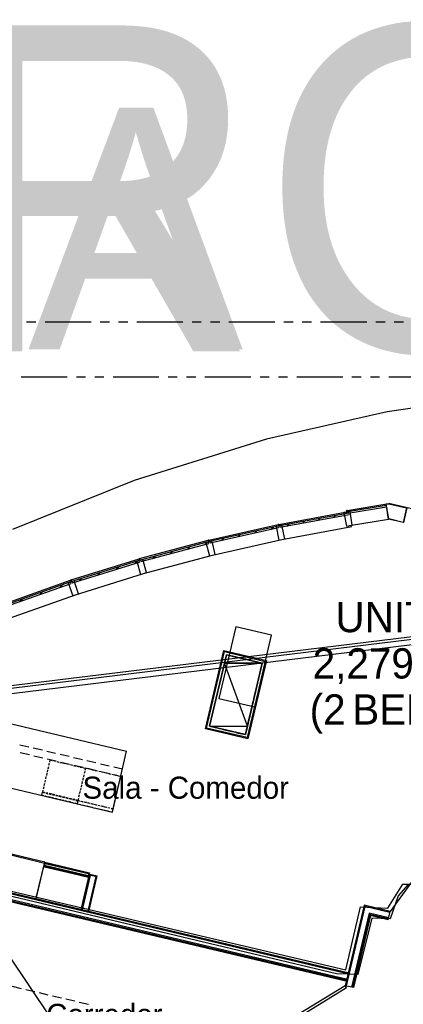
# Model space of a CAD drawing. Header units: feet. Extents: x -79 to 198, y -22 to 181.
# Tile 71 of 92: x 55 to 76, y 126 to 180. Entities that reach past the tile are written whole.
import ezdxf
from ezdxf.enums import TextEntityAlignment as Align

# ---------------------------------------------------------------- set-up
doc = ezdxf.new("R2010")
doc.units = ezdxf.units.FT
for name, color, linetype in [('A-AREA-COMUN', 252, 'CONTINUOUS'), ('A-AREA-UNIDAD', 30, 'CONTINUOUS'), ('A-LINEA', 7, 'CONTINUOUS'), ('A-MURO-CONCRETO', 8, 'CONTINUOUS'), ('A-NOMBRE-ESPACIO', 2, 'CONTINUOUS'), ('A-TEXTO-PDF', 3, 'CONTINUOUS')]:
    doc.layers.add(name, color=color, linetype=linetype)

msp = doc.modelspace()

# ---------------------------------------------------------------- linework, layer by layer
at = {"layer": 'A-AREA-COMUN'}
msp.add_lwpolyline([(76.512, 132.6578), (76, 132.0533), (75.552, 130.8089), (74.56, 130.8444), (73.792, 127.7689), (72.64, 127.8044), (47.392, 133.8133)], dxfattribs=at)
at = {"layer": 'A-AREA-UNIDAD'}
for points in [[(52.992, 132.7644), (73.152, 128.0178), (73.952, 131.4489), (75.44, 131.3778), (76.24, 132.6933), (77.248, 132.6933), (78.592, 130.6133), (79.328, 133.5289), (80.672, 133.5822), (86.032, 132.3378), (90, 149.1022), (90.688, 149.1022), (91.92, 154.2933), (91.68, 154.4533), (91.68, 155.5378), (92.672, 159.8222), (101.44, 159.3422), (106.24, 158.7022), (110.72, 157.8489), (119.28, 155.5733)], [(121.6, 154.8978), (115.072, 156.8889), (108.96, 158.2933), (102.16, 159.3422), (95.168, 159.8578), (88.768, 159.8578), (82.528, 159.4133), (75.392, 158.3822), (68.832, 156.8889), (61.632, 154.6489), (55.008, 151.9822)]]:
    msp.add_lwpolyline(points, dxfattribs=at)
at = {"layer": 'A-LINEA'}
for p, q in [((56.28, 163.2578), (55.7733, 163.2578)), ((59.28, 163.2578), (56.7733, 163.2578)), ((60.28, 163.2578), (59.7733, 163.2578)), ((61.28, 163.2578), (60.7733, 163.2578)), ((64.28, 163.2578), (61.7733, 163.2578)), ((65.28, 163.2578), (64.7733, 163.2578)), ((66.28, 163.2578), (65.7733, 163.2578)), ((69.28, 163.2578), (66.7733, 163.2578)), ((70.28, 163.2578), (69.7733, 163.2578)), ((71.28, 163.2578), (70.7733, 163.2578)), ((74.28, 163.2578), (71.7733, 163.2578)), ((75.28, 163.2578), (74.7733, 163.2578)), ((76.28, 163.2578), (75.7733, 163.2578)), ((57.9733, 160.2578), (55.48, 160.2578)), ((58.9733, 160.2578), (58.48, 160.2578)), ((59.9733, 160.2578), (59.48, 160.2578)), ((62.9733, 160.2578), (60.48, 160.2578)), ((63.9733, 160.2578), (63.48, 160.2578)), ((64.9733, 160.2578), (64.48, 160.2578)), ((67.9733, 160.2578), (65.48, 160.2578)), ((68.9733, 160.2578), (68.48, 160.2578)), ((69.9733, 160.2578), (69.48, 160.2578)), ((72.9733, 160.2578), (70.48, 160.2578)), ((73.9733, 160.2578), (73.48, 160.2578)), ((74.9733, 160.2578), (74.48, 160.2578)), ((77.9733, 160.2578), (75.48, 160.2578)), ((73.2133, 153.0178), (75.4933, 153.3911)), ((73.2667, 152.8578), (75.36, 153.2044)), ((90.3333, 149.8844), (75.4933, 153.3911)), ((75.7067, 153.3378), (75.7067, 153.3378)), ((75.7067, 153.3378), (75.7067, 153.3378)), ((69.5067, 152.2578), (73.3067, 152.9644)), ((69.56, 152.0978), (73.32, 152.7911)), ((72.48, 152.6311), (72.5867, 152.7378)), ((73.1867, 152.8444), (73.1733, 152.9244)), ((128.4377, 152.4797), (36.6895, 141.2395)), ((128.4377, 152.4797), (36.6895, 141.2395)), ((128.373, 152.3212), (36.7876, 141.1026)), ((65.6933, 151.3911), (69.4667, 152.2444)), ((69.6533, 151.4311), (73.4667, 152.1378)), ((69.9333, 152.1644), (70.0533, 152.2711)), ((70.7867, 152.3244), (70.8933, 152.4311)), ((71.64, 152.4844), (71.7467, 152.5911)), ((73.3467, 152.1911), (75.4667, 152.5378)), ((128.2383, 152.0163), (36.9919, 140.8393)), ((67.2933, 151.5911), (67.4, 151.6978)), ((68.1867, 151.7911), (68.2933, 151.8978)), ((69.08, 151.9911), (69.2, 152.0978)), ((61.92, 150.3911), (65.6533, 151.3911)), ((64.5333, 150.9111), (64.6533, 151.0311)), ((65.48, 151.1644), (65.6, 151.2844)), ((65.88, 150.5778), (69.6533, 151.4311)), ((66.3867, 151.3778), (66.5067, 151.4978)), ((62.1333, 149.5778), (65.88, 150.5778)), ((62.6267, 150.4044), (62.76, 150.5244)), ((63.5867, 150.6578), (63.7067, 150.7778)), ((58.2, 149.2311), (61.8933, 150.3778)), ((61.6533, 150.1244), (61.8, 150.2578)), ((58.44, 148.4311), (62.1333, 149.5778)), ((59.64, 149.4978), (59.7733, 149.6311)), ((60.6533, 149.8178), (60.7867, 149.9378)), ((54.52, 147.9244), (58.16, 149.2178)), ((57.5733, 148.8311), (57.72, 148.9644)), ((58.6267, 149.1778), (58.76, 149.3111)), ((54.7867, 147.1378), (58.44, 148.4311)), ((56.4933, 148.4444), (56.64, 148.5778)), ((55.4, 148.0578), (55.5467, 148.1911)), ((67.8667, 144.8844), (67.3733, 144.9911)), ((68.6, 144.7111), (68.1067, 144.8178)), ((68.5067, 144.3378), (68.6, 144.7111)), ((66.5067, 144.5644), (66.3867, 144.0711)), ((68.3333, 143.6178), (68.4533, 144.0978)), ((66.3333, 143.8311), (66.2133, 143.3378)), ((66.16, 143.0978), (66.04, 142.6178)), ((68.16, 142.8844), (68.28, 143.3644)), ((67.9867, 142.1511), (68.1067, 142.6444)), ((51.0267, 142.3378), (61.2133, 139.9244)), ((65.9867, 142.3644), (65.8667, 141.8844)), ((67.8133, 141.4178), (67.9333, 141.9111)), ((66.4533, 141.0978), (66.9467, 140.9911)), ((46.1067, 140.0044), (60.44, 136.6044)), ((55.4, 140.2711), (55.8933, 140.1644)), ((55.4267, 139.8444), (55.92, 139.7378)), ((56.1333, 140.0978), (56.6267, 139.9911)), ((56.8667, 139.9244), (57.3467, 139.8178)), ((60.44, 136.6044), (61.2133, 139.9244)), ((56.16, 139.6711), (56.6533, 139.5644)), ((56.8933, 139.4978), (57.3733, 139.3911)), ((56.9867, 139.1511), (57.0133, 139.2711)), ((57.0267, 139.3244), (57.0533, 139.4444)), ((57.0533, 139.4444), (57.16, 139.4178)), ((57.2267, 139.4044), (57.3467, 139.3778)), ((57.4133, 139.3644), (57.5333, 139.3244)), ((57.5867, 139.3111), (57.7067, 139.2844)), ((57.6, 139.7511), (58.08, 139.6444)), ((57.6267, 139.3244), (58.1067, 139.2178)), ((57.7733, 139.2711), (57.8933, 139.2444)), ((58.32, 139.5778), (58.8133, 139.4711)), ((59.0533, 139.4044), (59.5467, 139.2978)), ((56.8667, 138.6044), (56.8933, 138.7244)), ((56.9067, 138.7778), (56.9333, 138.9111)), ((56.9467, 138.9644), (56.9733, 139.0844)), ((57.96, 139.2311), (58.08, 139.2044)), ((58.1333, 139.1911), (58.2667, 139.1644)), ((58.32, 139.1378), (58.44, 139.1111)), ((58.3467, 139.1644), (58.84, 139.0444)), ((58.5067, 139.0978), (58.6267, 139.0711)), ((58.68, 139.0578), (58.8133, 139.0311)), ((58.9333, 138.8178), (58.9067, 138.6978)), ((58.9333, 138.8178), (58.9067, 138.6978)), ((59.08, 138.9911), (59.56, 138.8711)), ((59.2667, 138.9244), (59.1467, 138.9511)), ((59.44, 138.8711), (59.32, 138.9111)), ((59.6267, 138.8311), (59.5067, 138.8578)), ((59.8133, 138.7911), (59.6933, 138.8178)), ((59.7867, 139.2311), (60.2667, 139.1244)), ((59.8133, 138.8178), (60.2933, 138.6978)), ((60, 138.7511), (59.8667, 138.7778)), ((60.1733, 138.7111), (60.0533, 138.7378)), ((60.52, 139.0711), (60.9867, 138.9511)), ((56.7333, 138.0578), (56.76, 138.1778)), ((56.7733, 138.2311), (56.8, 138.3511)), ((56.8133, 138.4178), (56.84, 138.5378)), ((58.8, 138.2711), (58.7733, 138.1511)), ((58.8, 138.2711), (58.7733, 138.1511)), ((58.8533, 138.4578), (58.8133, 138.3244)), ((58.8533, 138.4578), (58.8133, 138.3244)), ((58.8933, 138.6311), (58.8667, 138.5111)), ((58.8933, 138.6311), (58.8667, 138.5111)), ((60.36, 138.6578), (60.24, 138.6844)), ((60.5467, 138.6178), (60.4133, 138.6444)), ((60.5333, 138.6444), (60.8933, 138.5511)), ((60.72, 138.5778), (60.6, 138.6044)), ((60.7733, 138.0578), (60.8133, 138.1778)), ((60.8933, 138.5378), (60.7867, 138.5644)), ((60.8267, 138.2444), (60.8533, 138.3644)), ((60.8667, 138.4178), (60.8933, 138.5378)), ((56.64, 137.6844), (56.7467, 137.6578)), ((56.6933, 137.8711), (56.72, 137.9911)), ((56.9333, 137.6311), (56.8133, 137.6578)), ((56.8133, 137.6444), (56.9333, 137.6044)), ((58.68, 137.7244), (58.64, 137.6044)), ((58.68, 137.7244), (58.64, 137.6044)), ((58.72, 137.8978), (58.6933, 137.7778)), ((58.72, 137.8978), (58.6933, 137.7778)), ((58.76, 138.0844), (58.7333, 137.9644)), ((58.76, 138.0844), (58.7333, 137.9644)), ((60.6933, 137.6978), (60.72, 137.8178)), ((60.7333, 137.8711), (60.76, 138.0044)), ((56.8933, 137.4444), (56.7733, 137.4711)), ((57.08, 137.4044), (56.9467, 137.4311)), ((56.9867, 137.5911), (57.1067, 137.5644)), ((57.12, 137.5911), (57, 137.6178)), ((57.2533, 137.3644), (57.1333, 137.3911)), ((57.3067, 137.5378), (57.1733, 137.5778)), ((57.1733, 137.5511), (57.2933, 137.5244)), ((57.44, 137.3244), (57.32, 137.3511)), ((57.48, 137.4978), (57.36, 137.5244)), ((57.36, 137.5111), (57.48, 137.4844)), ((57.6267, 137.2711), (57.5067, 137.2978)), ((57.5333, 137.4711), (57.6667, 137.4311)), ((57.6667, 137.4578), (57.5467, 137.4844)), ((57.8, 137.2311), (57.68, 137.2578)), ((57.8533, 137.4178), (57.72, 137.4444)), ((57.72, 137.4178), (57.84, 137.3911)), ((57.9867, 137.1911), (57.8667, 137.2178)), ((58.0267, 137.3644), (57.9067, 137.4044)), ((57.9067, 137.3778), (58.0267, 137.3511)), ((58.1733, 137.1511), (58.0533, 137.1778)), ((58.08, 137.3378), (58.2133, 137.3111)), ((58.2133, 137.3244), (58.0933, 137.3511)), ((58.3467, 137.0978), (58.2267, 137.1244)), ((58.2667, 137.2978), (58.3867, 137.2711)), ((58.4, 137.2844), (58.28, 137.3111)), ((58.6267, 137.5378), (58.6, 137.4178)), ((58.6267, 137.5378), (58.6, 137.4178)), ((58.8533, 137.1511), (58.72, 137.1911)), ((58.7333, 137.2044), (58.8533, 137.1778)), ((58.9067, 137.1644), (59.04, 137.1378)), ((59.0267, 137.1111), (58.9067, 137.1378)), ((59.0933, 137.1244), (59.2133, 137.0844)), ((60.56, 137.1511), (60.5867, 137.2711)), ((60.6, 137.3244), (60.64, 137.4444)), ((60.6533, 137.5111), (60.68, 137.6311)), ((58.6933, 137.0178), (58.8133, 136.9911)), ((58.8667, 136.9778), (58.9867, 136.9511)), ((59.0533, 136.9378), (59.1733, 136.9111)), ((59.2133, 137.0711), (59.0933, 137.0978)), ((59.24, 136.8978), (59.36, 136.8711)), ((59.4, 137.0311), (59.2667, 137.0578)), ((59.28, 137.0711), (59.4, 137.0444)), ((59.4133, 136.8444), (59.5333, 136.8178)), ((59.4533, 137.0311), (59.5867, 137.0044)), ((59.5733, 136.9778), (59.4533, 137.0178)), ((59.6, 136.8044), (59.72, 136.7778)), ((59.64, 136.9911), (59.76, 136.9644)), ((59.76, 136.9378), (59.64, 136.9644)), ((59.7867, 136.7644), (59.9067, 136.7378)), ((59.9467, 136.8978), (59.8133, 136.9244)), ((59.8267, 136.9511), (59.9467, 136.9244)), ((59.96, 136.7244), (60.08, 136.6978)), ((60.12, 136.8578), (60, 136.8844)), ((60.0133, 136.8978), (60.1333, 136.8711)), ((60.1467, 136.6844), (60.2667, 136.6444)), ((60.1867, 136.8578), (60.3067, 136.8311)), ((60.3067, 136.8178), (60.1867, 136.8444)), ((60.48, 136.7778), (60.3733, 136.7911)), ((60.52, 136.9644), (60.5467, 137.0844)), ((56.76, 133.8844), (54.32, 134.4578)), ((73.32, 127.8444), (47.16, 134.0311)), ((73.3067, 127.7911), (47.2, 133.9644)), ((56.7467, 133.8178), (54.3067, 134.4044)), ((73.24, 127.4978), (47.4267, 133.6044)), ((73.2267, 127.4444), (47.4667, 133.5378)), ((73.2133, 127.3911), (47.5067, 133.4711)), ((56.28, 131.8711), (56.76, 133.8844)), ((59.0933, 133.1244), (56.76, 133.6844)), ((59.0933, 133.1244), (56.76, 133.6844)), ((56.76, 133.6578), (59.0933, 133.0978)), ((56.76, 133.6578), (59.0933, 133.0978)), ((58.76, 131.2844), (59.2133, 133.2311)), ((58.8, 131.2178), (59.2533, 133.1644)), ((59.5467, 133.0978), (59.0933, 131.1511)), ((59.16, 131.1911), (59.6133, 133.1378)), ((59.2133, 133.2311), (59.6133, 133.1378)), ((59.5467, 133.0978), (59.2533, 133.1644)), ((76.905, 133.0537), (75.5608, 131.1966)), ((74.1467, 131.5378), (73.1067, 127.1644)), ((74.1867, 131.4711), (73.16, 127.1511)), ((75.56, 131.1911), (74.1467, 131.5378)), ((75.5467, 131.1511), (74.1867, 131.4711)), ((74.4133, 131.1111), (73.4533, 127.0844)), ((74.44, 131.0444), (73.5067, 127.0711)), ((75.48, 130.8578), (74.4133, 131.1111)), ((75.4667, 130.8044), (74.44, 131.0444)), ((75.4533, 130.7511), (75.56, 131.1911)), ((54.9867, 127.1378), (55.48, 127.0178)), ((55.72, 126.9644), (56.2133, 126.8444)), ((73.56, 127.0578), (73.1067, 127.1644)), ((56.4533, 126.7911), (56.9333, 126.6711)), ((57.1867, 126.6178), (57.6667, 126.4978)), ((57.9067, 126.4444), (58.4, 126.3378)), ((58.64, 126.2711), (59.1333, 126.1644))]:
    msp.add_line(p, q, dxfattribs=at)
for points in [[(75.3467, 153.2844), (73.2533, 152.9378), (73.2667, 152.8578)], [(75.4933, 153.3911), (76.4667, 153.1644), (76.28, 152.3511), (75.4667, 152.5378), (75.3333, 153.3644), (75.4933, 153.3911)], [(75.4933, 153.3778), (76.4533, 153.1511), (76.2667, 152.3644), (75.48, 152.5511), (75.3467, 153.3511), (75.4933, 153.3778)], [(73.3067, 152.8711), (69.5467, 152.1778), (69.56, 152.0978)], [(73.3733, 152.9511), (73.2267, 152.9378), (73.2133, 153.0178), (73.1733, 153.0044), (73.1867, 152.9244), (73.04, 152.8978), (73.1733, 152.1644), (73.4933, 152.2178), (73.3733, 152.9511)], [(65.76, 151.2444), (69.48, 152.0844), (69.4667, 152.1644), (65.7333, 151.3244), (65.76, 151.2444)], [(69.6667, 152.2044), (69.52, 152.1778), (69.5067, 152.2578), (69.4667, 152.2444), (69.48, 152.1644), (69.3467, 152.1378), (69.4933, 151.4044), (69.8267, 151.4711), (69.6667, 152.2044)], [(61.9867, 150.2311), (65.68, 151.2178), (65.6533, 151.2978), (61.9733, 150.3111), (61.9867, 150.2311)], [(65.8667, 151.3511), (65.72, 151.3111), (65.6933, 151.3911), (65.6533, 151.3911), (65.68, 151.3111), (65.5333, 151.2711), (65.72, 150.5378), (66.04, 150.6178), (65.8667, 151.3511)], [(58.2667, 149.0711), (61.92, 150.2044), (61.8933, 150.2844), (58.24, 149.1511), (58.2667, 149.0711)], [(62.0933, 150.3511), (61.9467, 150.3111), (61.92, 150.3911), (61.88, 150.3778), (61.9067, 150.2978), (61.7733, 150.2578), (61.9733, 149.5378), (62.2933, 149.6311), (62.0933, 150.3511)], [(54.5867, 147.7644), (58.1867, 149.0444), (58.16, 149.1244), (54.56, 147.8444), (54.5867, 147.7644)], [(58.36, 149.1911), (58.2267, 149.1511), (58.2, 149.2311), (58.16, 149.2178), (58.1867, 149.1378), (58.04, 149.0844), (58.28, 148.3778), (58.6, 148.4844), (58.36, 149.1911)], [(68.1867, 142.3378), (69.1067, 146.2311), (67.16, 146.6844), (66.24, 142.7911), (68.1867, 142.3378)], [(66.5067, 145.3911), (68.8267, 144.8444), (67.8133, 140.5911), (65.5067, 141.1378), (66.5067, 145.3911)], [(66.5467, 145.3378), (68.76, 144.8044), (67.7733, 140.6578), (65.56, 141.1778), (66.5467, 145.3378)], [(67.68, 140.8178), (65.7333, 141.2711), (66.6533, 145.1644), (68.6, 144.7111), (67.68, 140.8178), (68.6, 144.7111), (66.6533, 145.1644), (65.7333, 141.2711), (67.68, 140.8178)], [(67.1333, 145.0578), (66.6533, 145.1644), (66.56, 144.8044)], [(65.8133, 141.6444), (65.7333, 141.2711), (66.2133, 141.1644)], [(67.1867, 140.9244), (67.68, 140.8178), (67.76, 141.1778)], [(58.8667, 139.0178), (58.9733, 138.9911), (58.9467, 138.8711)], [(59.08, 138.9644), (58.9733, 138.9911), (58.9467, 138.8711)], [(56.7067, 137.4844), (56.6, 137.5111), (56.64, 137.6844)], [(56.7467, 137.6711), (56.6533, 137.6978), (56.6667, 137.8044)], [(58.4533, 137.2444), (58.56, 137.2311), (58.52, 137.0578), (58.4133, 137.0844)], [(58.5867, 137.3511), (58.56, 137.2444), (58.4533, 137.2711)], [(58.6667, 137.2044), (58.56, 137.2311), (58.52, 137.0578), (58.6267, 137.0311)], [(58.5867, 137.3511), (58.56, 137.2444), (58.6667, 137.2178)], [(60.3333, 136.6311), (60.44, 136.6044), (60.48, 136.7778)], [(60.3733, 136.8178), (60.48, 136.7911), (60.5067, 136.8978)], [(56.7067, 133.6444), (59.1333, 133.0711), (58.72, 131.3111), (56.2933, 131.8844), (56.7067, 133.6444)], [(59.1867, 133.3111), (59.1733, 133.2444), (56.7467, 133.8178), (56.76, 133.8844), (59.1867, 133.3111)], [(59.1867, 133.3111), (59.1733, 133.2444), (56.7467, 133.8178), (56.76, 133.8844), (59.1867, 133.3111)], [(59.1467, 133.2578), (59.12, 133.1378), (56.7467, 133.6978), (56.7733, 133.8178), (59.1467, 133.2578)], [(56.76, 133.8178), (56.7467, 133.7378), (56.76, 133.7244), (56.7467, 133.6978), (56.76, 133.6844), (56.7467, 133.6711), (56.76, 133.6578), (56.7467, 133.6444), (56.7467, 133.6311), (59.0933, 133.0844), (59.0933, 133.0978), (59.1067, 133.1111), (59.0933, 133.1244), (59.12, 133.1378), (59.12, 133.1644), (59.1333, 133.1644), (59.16, 133.2444), (56.76, 133.8178)], [(59.1467, 133.2578), (59.12, 133.1378), (56.7467, 133.6978), (56.7733, 133.8178), (59.1467, 133.2578)], [(56.76, 133.8178), (56.7467, 133.7378), (56.76, 133.7244), (56.7467, 133.6978), (56.76, 133.6844), (56.7467, 133.6711), (56.76, 133.6578), (56.7467, 133.6444), (56.7467, 133.6311), (59.0933, 133.0844), (59.0933, 133.0978), (59.1067, 133.1111), (59.0933, 133.1244), (59.12, 133.1378), (59.12, 133.1644), (59.1333, 133.1644), (59.16, 133.2444), (56.76, 133.8178)], [(75.4533, 130.7511), (74.48, 130.9778), (73.56, 127.0578)], [(57.0961, 125.4113), (54.7607, 128.8866), (51.2141, 126.6469)], [(73.1067, 127.1644), (70.56, 125.5911), (70.6267, 125.4844), (73.1733, 127.0578), (73.1067, 127.1644)]]:
    msp.add_lwpolyline(points, dxfattribs=at)
at = {"layer": 'A-MURO-CONCRETO'}
for points in [[(66.6533, 145.1644), (68.6, 144.7111), (66.5467, 144.7111), (66.6533, 145.1644), (66.6533, 145.1644)], [(66.5467, 144.7111), (65.7333, 141.2711), (67.7867, 141.2711), (66.5467, 144.7111)], [(66.5467, 144.7111), (68.6, 144.7111), (67.7867, 141.2711), (66.5467, 144.7111), (66.5467, 144.7111)], [(65.7333, 141.2711), (67.7867, 141.2711), (67.68, 140.8178), (65.7333, 141.2711), (65.7333, 141.2711)]]:
    msp.add_lwpolyline(points, dxfattribs=at)

# ---------------------------------------------------------------- texts
at = {"layer": 'A-NOMBRE-ESPACIO'}
for s, p in [('Sala - Comedor', (64.432, 137.3333)), ('Corredor', (60, 124.9778))]:
    msp.add_text(s, height=1.2, dxfattribs=at).set_placement(p, align=Align.CENTER)
at = {"layer": 'A-TEXTO-PDF'}
for s, height, p in [('TNEMHCAORCNE', 17.716, (17.1598, 161.6769)), ('ELBAWOLLA', 13.144, (14.3198, 161.7794)), ('UNIT', 1.646, (75.1468, 146.3918)), ('2,279', 1.646, (74.094, 143.8718)), ('(2', 1.646, (72.1546, 141.3652)), ('BED', 1.646, (75.7563, 141.3652))]:
    msp.add_text(s, height=height, dxfattribs=at).set_placement(p, align=Align.CENTER)

doc.saveas('drawing.dxf')
